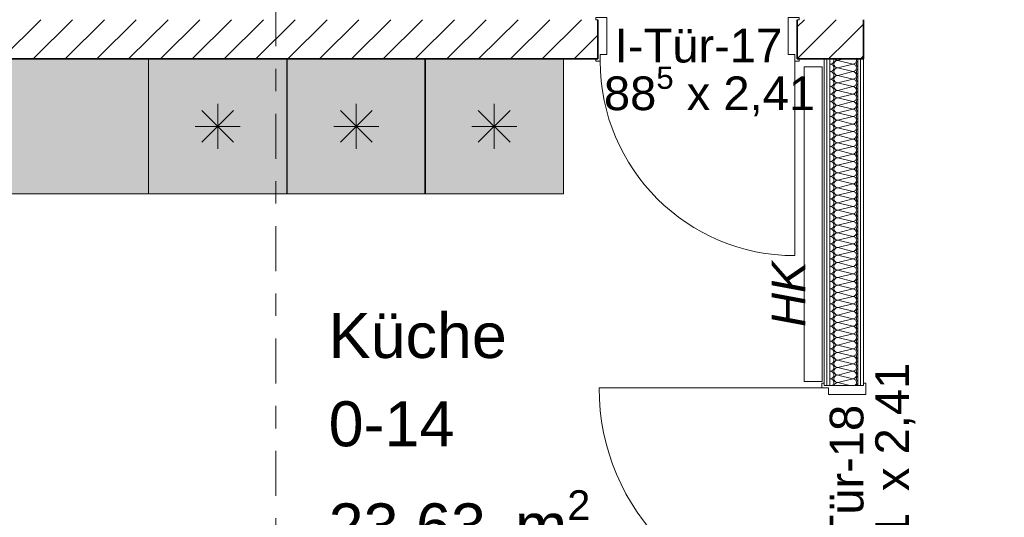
# Model space of a CAD drawing. Header units: metres. Extents: x -167 to 338, y -186 to 508.
# Tile 50 of 256: x 41.61 to 45.99, y 31.3 to 33.51. Entities that reach past the tile are written whole.
import ezdxf
from ezdxf.enums import TextEntityAlignment as Align

# ---------------------------------------------------------------- set-up
doc = ezdxf.new("R2010")
doc.units = ezdxf.units.M
doc.header["$MEASUREMENT"] = 0
doc.linetypes.add('Raster', pattern=[0.4, 0.2, -0.1, 0, -0.1])
for name, color, linetype in [('10 Wand außen', 7, 'Continuous'), ('10 Wand innen tragend', 7, 'Continuous'), ('40 Treppe', 7, 'Continuous'), ('50 Küche', 7, 'Continuous'), ('50 Staffage', 7, 'Continuous'), ('80 Raum', 7, 'Continuous'), ('90 Achsraster', 7, 'Continuous'), ('94 Genehmigungsplanung Bemaßung', 7, 'Continuous')]:
    doc.layers.add(name, color=color, linetype=linetype)
doc.styles.add('ERSTELLTER_STIL_1', font='arial.ttf')
doc.styles.add('ERSTELLTER_STIL_2', font='arial.ttf')
doc.styles.add('ERSTELLTER_STIL_4', font='arial.ttf')
doc.dimstyles.new('ERSTELLTER_STIL__1', dxfattribs={"dimtxt": 0.25, "dimasz": 0.19, "dimexe": 0.18, "dimexo": 0.1, "dimgap": 0, "dimtad": 1, "dimtih": 1, "dimtoh": 1, "dimzin": 0, "dimdsep": 46, "dimtxsty": 'ERSTELLTER_STIL_1', "dimblk": 'ARROWHEAD_6', "dimblk1": 'ARROWHEAD_6', "dimblk2": 'ARROWHEAD_6', "dimcen": 0.09, "dimclrd": 7, "dimclre": 7, "dimclrt": 7, "dimazin": 0, "dimtfac": 1, "dimtdec": 4, "dimtmove": 0, "dimatfit": 3, "dimfxl": 1, "dimtolj": 1, "dimtzin": 0, "dimarcsym": 0})
pattern_1 = [(0, (27236.132094, 33357.27905), (0, 0.075), [0, -0.075])]
pattern_2 = [(45, (27236.13209, 33357.27905), (-0.07071067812, 0.07071067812), [])]

# ---------------------------------------------------------------- blocks, each defined once
blk = doc.blocks.new('Küche_0-14_5_1', base_point=(43.676, 33.3395))
at = {"layer": '80 Raum', "color": 7, "lineweight": 18, "insert": (42.9859, 31.4162), "char_height": 0.2, "attachment_point": 1, "style": 'ERSTELLTER_STIL_1'}
blk.add_mtext('\\A1;{\\pql;\\pt0,0.2;\\fArial|b0|i0|c0|p0;\\W1.000000;23,63\\fArial|b0|i0|c0|p0;\\W1.000000;\\A1{\\H.66x;\\S^  ;}\\fArial|b0|i0|c0|p0;\\W1.000000; m\\fArial|b0|i0|c0|p0;\\W1.000000;\\A1{\\H.66x;\\S2^  ;}}', dxfattribs=at)
at = {"layer": '80 Raum', "color": 7, "lineweight": 18, "style": 'ERSTELLTER_STIL_1'}
for tag, p in [('DUMMY_850', (43.7636, 32.2505)), ('ROOM_NAME', (42.9859, 32.2047)), ('DUMMY_851', (43.5349, 31.8576)), ('ROOM_NUMBER', (42.9859, 31.8119)), ('DUMMY_852', (42.9859, 31.4647))]:
    blk.add_attdef(tag, text='', height=0.2, dxfattribs=at).set_placement(p, align=Align.TOP_LEFT)
blk = doc.blocks.new('*X103', base_point=(27236.1321, 33357.279))
at = {"layer": '10 Wand außen', "color": 8, "linetype": 'Continuous', "lineweight": 18}
for p, q in [((45.2154, 33.3124), (45.213, 33.313)), ((45.2154, 33.3124), (45.213, 33.3118)), ((45.2733, 33.3352), (45.2488, 33.329)), ((45.3154, 33.3124), (45.2488, 33.329)), ((45.3154, 33.3124), (45.2488, 33.2957)), ((45.2154, 33.279), (45.213, 33.2797)), ((45.2154, 33.279), (45.213, 33.2784)), ((45.3154, 33.279), (45.2488, 33.2957)), ((45.3154, 33.279), (45.2488, 33.2624)), ((45.3154, 33.2457), (45.2488, 33.2624)), ((45.2154, 33.2457), (45.213, 33.2463)), ((45.2154, 33.2457), (45.213, 33.2451)), ((45.3154, 33.2457), (45.2488, 33.229)), ((45.3154, 33.2124), (45.2488, 33.229)), ((45.2154, 33.2124), (45.213, 33.213)), ((45.2154, 33.2124), (45.213, 33.2118)), ((45.2154, 33.179), (45.213, 33.1797)), ((45.2154, 33.179), (45.213, 33.1784)), ((45.3154, 33.2124), (45.2488, 33.1957)), ((45.3154, 33.179), (45.2488, 33.1957)), ((45.3154, 33.179), (45.2488, 33.1624)), ((45.2154, 33.1457), (45.213, 33.1463)), ((45.2154, 33.1457), (45.213, 33.1451)), ((45.3154, 33.1457), (45.2488, 33.1624)), ((45.3154, 33.1457), (45.2488, 33.129)), ((45.2154, 33.1124), (45.213, 33.113)), ((45.2154, 33.1124), (45.213, 33.1118)), ((45.3154, 33.1124), (45.2488, 33.129)), ((45.3154, 33.1124), (45.2488, 33.0957)), ((45.3154, 33.079), (45.2488, 33.0957)), ((45.2154, 33.079), (45.213, 33.0797)), ((45.2154, 33.079), (45.213, 33.0784)), ((45.2154, 33.0457), (45.213, 33.0463)), ((45.2154, 33.0457), (45.213, 33.0451)), ((45.3154, 33.079), (45.2488, 33.0624)), ((45.3154, 33.0457), (45.2488, 33.0624)), ((45.3154, 33.0457), (45.2488, 33.029)), ((45.2154, 33.0124), (45.213, 33.013)), ((45.2154, 33.0124), (45.213, 33.0118)), ((45.3154, 33.0124), (45.2488, 33.029)), ((45.3154, 33.0124), (45.2488, 32.9957)), ((45.2154, 32.979), (45.213, 32.9797)), ((45.2154, 32.979), (45.213, 32.9784)), ((45.3154, 32.979), (45.2488, 32.9957)), ((45.3154, 32.979), (45.2488, 32.9624)), ((45.3154, 32.9457), (45.2488, 32.9624)), ((45.2154, 32.9457), (45.213, 32.9463)), ((45.2154, 32.9457), (45.213, 32.9451)), ((45.2154, 32.9124), (45.213, 32.913)), ((45.2154, 32.9124), (45.213, 32.9118)), ((45.3154, 32.9457), (45.2488, 32.929)), ((45.3154, 32.9124), (45.2488, 32.929)), ((45.3154, 32.9124), (45.2488, 32.8957)), ((45.2154, 32.879), (45.213, 32.8797)), ((45.2154, 32.879), (45.213, 32.8784)), ((45.3154, 32.879), (45.2488, 32.8957)), ((45.3154, 32.879), (45.2488, 32.8624)), ((45.2154, 32.8457), (45.213, 32.8463)), ((45.2154, 32.8457), (45.213, 32.8451)), ((45.3154, 32.8457), (45.2488, 32.8624)), ((45.3154, 32.8457), (45.2488, 32.829)), ((45.3154, 32.8124), (45.2488, 32.829)), ((45.2154, 32.8124), (45.213, 32.813)), ((45.2154, 32.8124), (45.213, 32.8118)), ((45.3154, 32.8124), (45.2488, 32.7957)), ((45.3154, 32.779), (45.2488, 32.7957)), ((45.2154, 32.779), (45.213, 32.7797)), ((45.2154, 32.779), (45.213, 32.7784)), ((45.2154, 32.7457), (45.213, 32.7463)), ((45.2154, 32.7457), (45.213, 32.7451)), ((45.3154, 32.779), (45.2488, 32.7624)), ((45.3154, 32.7457), (45.2488, 32.7624)), ((45.3154, 32.7457), (45.2488, 32.729)), ((45.2154, 32.7124), (45.213, 32.713)), ((45.2154, 32.7124), (45.213, 32.7118)), ((45.3154, 32.7124), (45.2488, 32.729)), ((45.3154, 32.7124), (45.2488, 32.6957)), ((45.3154, 32.679), (45.2488, 32.6957)), ((45.2154, 32.679), (45.213, 32.6797)), ((45.2154, 32.679), (45.213, 32.6784)), ((45.3154, 32.679), (45.2488, 32.6624)), ((45.3154, 32.6457), (45.2488, 32.6624)), ((45.2154, 32.6457), (45.213, 32.6463)), ((45.2154, 32.6457), (45.213, 32.6451)), ((45.2154, 32.6124), (45.213, 32.613)), ((45.2154, 32.6124), (45.213, 32.6118)), ((45.3154, 32.6457), (45.2488, 32.629)), ((45.3154, 32.6124), (45.2488, 32.629)), ((45.3154, 32.6124), (45.2488, 32.5957)), ((45.2154, 32.579), (45.213, 32.5797)), ((45.2154, 32.579), (45.213, 32.5784)), ((45.3154, 32.579), (45.2488, 32.5957)), ((45.3154, 32.579), (45.2488, 32.5624)), ((45.3154, 32.5457), (45.2488, 32.5624)), ((45.2154, 32.5457), (45.213, 32.5463)), ((45.2154, 32.5457), (45.213, 32.5451)), ((45.3154, 32.5457), (45.2488, 32.529)), ((45.3154, 32.5124), (45.2488, 32.529)), ((45.2154, 32.5124), (45.213, 32.513)), ((45.2154, 32.5124), (45.213, 32.5118)), ((45.2154, 32.479), (45.213, 32.4797)), ((45.2154, 32.479), (45.213, 32.4784)), ((45.3154, 32.5124), (45.2488, 32.4957)), ((45.3154, 32.479), (45.2488, 32.4957)), ((45.3154, 32.479), (45.2488, 32.4624)), ((45.2154, 32.4457), (45.213, 32.4463)), ((45.2154, 32.4457), (45.213, 32.4451)), ((45.3154, 32.4457), (45.2488, 32.4624)), ((45.3154, 32.4457), (45.2488, 32.429)), ((45.2154, 32.4124), (45.213, 32.413)), ((45.2154, 32.4124), (45.213, 32.4118)), ((45.3154, 32.4124), (45.2488, 32.429)), ((45.3154, 32.4124), (45.2488, 32.3957)), ((45.3154, 32.379), (45.2488, 32.3957)), ((45.2154, 32.379), (45.213, 32.3797)), ((45.2154, 32.379), (45.213, 32.3784)), ((45.2154, 32.3457), (45.213, 32.3463)), ((45.2154, 32.3457), (45.213, 32.3451)), ((45.3154, 32.379), (45.2488, 32.3624)), ((45.3154, 32.3457), (45.2488, 32.3624)), ((45.3154, 32.3457), (45.2488, 32.329)), ((45.2154, 32.3124), (45.213, 32.313)), ((45.2154, 32.3124), (45.213, 32.3118)), ((45.3154, 32.3124), (45.2488, 32.329)), ((45.3154, 32.3124), (45.2488, 32.2957)), ((45.2154, 32.279), (45.213, 32.2797)), ((45.2154, 32.279), (45.213, 32.2784)), ((45.3154, 32.279), (45.2488, 32.2957)), ((45.3154, 32.279), (45.2488, 32.2624)), ((45.3154, 32.2457), (45.2488, 32.2624)), ((45.2154, 32.2457), (45.213, 32.2463)), ((45.2154, 32.2457), (45.213, 32.2451)), ((45.2154, 32.2124), (45.213, 32.213)), ((45.2154, 32.2124), (45.213, 32.2118)), ((45.3154, 32.2457), (45.2488, 32.229)), ((45.3154, 32.2124), (45.2488, 32.229)), ((45.3154, 32.2124), (45.2488, 32.1957)), ((45.2154, 32.179), (45.213, 32.1797)), ((45.2154, 32.179), (45.213, 32.1784)), ((45.3154, 32.179), (45.2488, 32.1957)), ((45.3154, 32.179), (45.2488, 32.1624)), ((45.2154, 32.1457), (45.213, 32.1463)), ((45.2154, 32.1457), (45.213, 32.1451)), ((45.3154, 32.1457), (45.2488, 32.1624)), ((45.3154, 32.1457), (45.2488, 32.129)), ((45.3154, 32.1124), (45.2488, 32.129)), ((45.2154, 32.1124), (45.213, 32.113)), ((45.2154, 32.1124), (45.213, 32.1118)), ((45.3154, 32.1124), (45.2488, 32.0957)), ((45.3154, 32.079), (45.2488, 32.0957)), ((45.2154, 32.079), (45.213, 32.0797)), ((45.2154, 32.079), (45.213, 32.0784)), ((45.2154, 32.0457), (45.213, 32.0463)), ((45.2154, 32.0457), (45.213, 32.0451)), ((45.3154, 32.079), (45.2488, 32.0624)), ((45.3154, 32.0457), (45.2488, 32.0624)), ((45.3154, 32.0457), (45.2488, 32.029)), ((45.2154, 32.0124), (45.213, 32.013)), ((45.2154, 32.0124), (45.213, 32.0118)), ((45.3154, 32.0124), (45.2488, 32.029)), ((45.3154, 32.0124), (45.2488, 31.9957)), ((45.3154, 31.979), (45.2488, 31.9957)), ((45.2154, 31.979), (45.213, 31.9797)), ((45.2154, 31.979), (45.213, 31.9784)), ((45.3154, 31.979), (45.2488, 31.9624)), ((45.3154, 31.9457), (45.2488, 31.9624)), ((45.2154, 31.9457), (45.213, 31.9463)), ((45.2154, 31.9457), (45.213, 31.9451)), ((45.2154, 31.9124), (45.213, 31.913)), ((45.2154, 31.9124), (45.213, 31.9118)), ((45.3154, 31.9457), (45.2488, 31.929)), ((45.3154, 31.9124), (45.2488, 31.929)), ((45.3154, 31.9124), (45.2488, 31.8957)), ((45.3021, 31.8824), (45.2488, 31.8957))]:
    blk.add_line(p, q, dxfattribs=at)
for centre, start, end in [((45.2154, 33.329), 270, 0), ((45.2154, 33.2957), 0, 90), ((45.2154, 33.329), 0, 21.5986), ((45.2488, 33.3124), 90, 180), ((45.2488, 33.3124), 180, 270), ((45.2488, 33.3457), 219.1902, 270), ((45.3154, 33.329), 270, 0), ((45.3154, 33.2957), 0, 90), ((45.3154, 33.329), 0, 21.5986), ((45.3488, 33.3124), 130.2793, 180), ((45.3488, 33.3124), 180, 229.7207), ((45.3488, 33.3457), 219.1902, 229.7207), ((45.2154, 33.2957), 270, 0), ((45.2154, 33.2624), 0, 90), ((45.2154, 33.2624), 270, 0), ((45.2488, 33.279), 90, 180), ((45.2488, 33.279), 180, 270), ((45.2488, 33.2457), 90, 180), ((45.3154, 33.2957), 270, 0), ((45.3154, 33.2624), 0, 90), ((45.3154, 33.2624), 270, 0), ((45.3488, 33.279), 130.2793, 180), ((45.3488, 33.279), 180, 229.7207), ((45.2154, 33.229), 0, 90), ((45.2154, 33.229), 270, 0), ((45.2488, 33.2457), 180, 270), ((45.2488, 33.2124), 90, 180), ((45.3154, 33.229), 0, 90), ((45.3154, 33.229), 270, 0), ((45.3488, 33.2457), 130.2793, 180), ((45.3488, 33.2457), 180, 229.7207), ((45.3488, 33.2124), 130.2793, 180), ((45.2154, 33.1957), 0, 90), ((45.2154, 33.1957), 270, 0), ((45.2154, 33.1624), 0, 90), ((45.2488, 33.2124), 180, 270), ((45.2488, 33.179), 90, 180), ((45.2488, 33.179), 180, 270), ((45.3154, 33.1957), 0, 90), ((45.3154, 33.1957), 270, 0), ((45.3154, 33.1624), 0, 90), ((45.3488, 33.2124), 180, 229.7207), ((45.3488, 33.179), 130.2793, 180), ((45.3488, 33.179), 180, 229.7207), ((45.2154, 33.1624), 270, 0), ((45.2154, 33.129), 0, 90), ((45.2488, 33.1457), 90, 180), ((45.2488, 33.1457), 180, 270), ((45.3154, 33.1624), 270, 0), ((45.3154, 33.129), 0, 90), ((45.3488, 33.1457), 130.2793, 180), ((45.3488, 33.1457), 180, 229.7207), ((45.2154, 33.129), 270, 0), ((45.2154, 33.0957), 0, 90), ((45.2154, 33.0957), 270, 0), ((45.2488, 33.1124), 90, 180), ((45.2488, 33.1124), 180, 270), ((45.2488, 33.079), 90, 180), ((45.3154, 33.129), 270, 0), ((45.3154, 33.0957), 0, 90), ((45.3154, 33.0957), 270, 0), ((45.3488, 33.1124), 130.2793, 180), ((45.3488, 33.1124), 180, 229.7207), ((45.3488, 33.079), 130.2793, 180), ((45.2154, 33.0624), 0, 90), ((45.2154, 33.0624), 270, 0), ((45.2154, 33.029), 0, 90), ((45.2488, 33.079), 180, 270), ((45.2488, 33.0457), 90, 180), ((45.2488, 33.0457), 180, 270), ((45.3154, 33.0624), 0, 90), ((45.3154, 33.0624), 270, 0), ((45.3154, 33.029), 0, 90), ((45.3488, 33.079), 180, 229.7207), ((45.3488, 33.0457), 130.2793, 180), ((45.3488, 33.0457), 180, 229.7207), ((45.2154, 33.029), 270, 0), ((45.2154, 32.9957), 0, 90), ((45.2488, 33.0124), 90, 180), ((45.2488, 33.0124), 180, 270), ((45.3154, 33.029), 270, 0), ((45.3154, 32.9957), 0, 90), ((45.3488, 33.0124), 130.2793, 180), ((45.3488, 33.0124), 180, 229.7207), ((45.2154, 32.9957), 270, 0), ((45.2154, 32.9624), 0, 90), ((45.2154, 32.9624), 270, 0), ((45.2488, 32.979), 90, 180), ((45.2488, 32.979), 180, 270), ((45.2488, 32.9457), 90, 180), ((45.3154, 32.9957), 270, 0), ((45.3154, 32.9624), 0, 90), ((45.3154, 32.9624), 270, 0), ((45.3488, 32.979), 130.2793, 180), ((45.3488, 32.979), 180, 229.7207), ((45.3488, 32.9457), 130.2793, 180), ((45.2154, 32.929), 0, 90), ((45.2154, 32.929), 270, 0), ((45.2154, 32.8957), 0, 90), ((45.2488, 32.9457), 180, 270), ((45.2488, 32.9124), 90, 180), ((45.2488, 32.9124), 180, 270), ((45.3154, 32.929), 0, 90), ((45.3154, 32.929), 270, 0), ((45.3154, 32.8957), 0, 90), ((45.3488, 32.9457), 180, 229.7207), ((45.3488, 32.9124), 130.2793, 180), ((45.3488, 32.9124), 180, 229.7207), ((45.2154, 32.8957), 270, 0), ((45.2154, 32.8624), 0, 90), ((45.2488, 32.879), 90, 180), ((45.2488, 32.879), 180, 270), ((45.3154, 32.8957), 270, 0), ((45.3154, 32.8624), 0, 90), ((45.3488, 32.879), 130.2793, 180), ((45.3488, 32.879), 180, 229.7207), ((45.2154, 32.8624), 270, 0), ((45.2154, 32.829), 0, 90), ((45.2154, 32.829), 270, 0), ((45.2488, 32.8457), 90, 180), ((45.2488, 32.8457), 180, 270), ((45.2488, 32.8124), 90, 180), ((45.3154, 32.8624), 270, 0), ((45.3154, 32.829), 0, 90), ((45.3154, 32.829), 270, 0), ((45.3488, 32.8457), 130.2793, 180), ((45.3488, 32.8457), 180, 229.7207), ((45.3488, 32.8124), 130.2793, 180), ((45.2154, 32.7957), 0, 90), ((45.2154, 32.7957), 270, 0), ((45.2488, 32.8124), 180, 270), ((45.2488, 32.779), 90, 180), ((45.3154, 32.7957), 0, 90), ((45.3154, 32.7957), 270, 0), ((45.3488, 32.8124), 180, 229.7207), ((45.3488, 32.779), 130.2793, 180), ((45.2154, 32.7624), 0, 90), ((45.2154, 32.7624), 270, 0), ((45.2154, 32.729), 0, 90), ((45.2488, 32.779), 180, 270), ((45.2488, 32.7457), 90, 180), ((45.2488, 32.7457), 180, 270), ((45.3154, 32.7624), 0, 90), ((45.3154, 32.7624), 270, 0), ((45.3154, 32.729), 0, 90), ((45.3488, 32.779), 180, 229.7207), ((45.3488, 32.7457), 130.2793, 180), ((45.3488, 32.7457), 180, 229.7207), ((45.2154, 32.729), 270, 0), ((45.2154, 32.6957), 0, 90), ((45.2154, 32.6957), 270, 0), ((45.2488, 32.7124), 90, 180), ((45.2488, 32.7124), 180, 270), ((45.2488, 32.679), 90, 180), ((45.3154, 32.729), 270, 0), ((45.3154, 32.6957), 0, 90), ((45.3154, 32.6957), 270, 0), ((45.3488, 32.7124), 130.2793, 180), ((45.3488, 32.7124), 180, 229.7207), ((45.2154, 32.6624), 0, 90), ((45.2154, 32.6624), 270, 0), ((45.2488, 32.679), 180, 270), ((45.2488, 32.6457), 90, 180), ((45.3154, 32.6624), 0, 90), ((45.3154, 32.6624), 270, 0), ((45.3488, 32.679), 130.2793, 180), ((45.3488, 32.679), 180, 229.7207), ((45.3488, 32.6457), 130.2793, 180), ((45.2154, 32.629), 0, 90), ((45.2154, 32.629), 270, 0), ((45.2154, 32.5957), 0, 90), ((45.2488, 32.6457), 180, 270), ((45.2488, 32.6124), 90, 180), ((45.2488, 32.6124), 180, 270), ((45.3154, 32.629), 0, 90), ((45.3154, 32.629), 270, 0), ((45.3154, 32.5957), 0, 90), ((45.3488, 32.6457), 180, 229.7207), ((45.3488, 32.6124), 130.2793, 180), ((45.3488, 32.6124), 180, 229.7207), ((45.2154, 32.5957), 270, 0), ((45.2154, 32.5624), 0, 90), ((45.2154, 32.5624), 270, 0), ((45.2488, 32.579), 90, 180), ((45.2488, 32.579), 180, 270), ((45.2488, 32.5457), 90, 180), ((45.3154, 32.5957), 270, 0), ((45.3154, 32.5624), 0, 90), ((45.3154, 32.5624), 270, 0), ((45.3488, 32.579), 130.2793, 180), ((45.3488, 32.579), 180, 229.7207), ((45.2154, 32.529), 0, 90), ((45.2154, 32.529), 270, 0), ((45.2488, 32.5457), 180, 270), ((45.2488, 32.5124), 90, 180), ((45.3154, 32.529), 0, 90), ((45.3154, 32.529), 270, 0), ((45.3488, 32.5457), 130.2793, 180), ((45.3488, 32.5457), 180, 229.7207), ((45.3488, 32.5124), 130.2793, 180), ((45.2154, 32.4957), 0, 90), ((45.2154, 32.4957), 270, 0), ((45.2154, 32.4624), 0, 90), ((45.2488, 32.5124), 180, 270), ((45.2488, 32.479), 90, 180), ((45.2488, 32.479), 180, 270), ((45.3154, 32.4957), 0, 90), ((45.3154, 32.4957), 270, 0), ((45.3154, 32.4624), 0, 90), ((45.3488, 32.5124), 180, 229.7207), ((45.3488, 32.479), 130.2793, 180), ((45.3488, 32.479), 180, 229.7207), ((45.2154, 32.4624), 270, 0), ((45.2154, 32.429), 0, 90), ((45.2488, 32.4457), 90, 180), ((45.2488, 32.4457), 180, 270), ((45.3154, 32.4624), 270, 0), ((45.3154, 32.429), 0, 90), ((45.3488, 32.4457), 130.2793, 180), ((45.3488, 32.4457), 180, 229.7207), ((45.2154, 32.429), 270, 0), ((45.2154, 32.3957), 0, 90), ((45.2154, 32.3957), 270, 0), ((45.2488, 32.4124), 90, 180), ((45.2488, 32.4124), 180, 270), ((45.2488, 32.379), 90, 180), ((45.3154, 32.429), 270, 0), ((45.3154, 32.3957), 0, 90), ((45.3154, 32.3957), 270, 0), ((45.3488, 32.4124), 130.2793, 180), ((45.3488, 32.4124), 180, 229.7207), ((45.3488, 32.379), 130.2793, 180), ((45.2154, 32.3624), 0, 90), ((45.2154, 32.3624), 270, 0), ((45.2154, 32.329), 0, 90), ((45.2488, 32.379), 180, 270), ((45.2488, 32.3457), 90, 180), ((45.2488, 32.3457), 180, 270), ((45.3154, 32.3624), 0, 90), ((45.3154, 32.3624), 270, 0), ((45.3154, 32.329), 0, 90), ((45.3488, 32.379), 180, 229.7207), ((45.3488, 32.3457), 130.2793, 180), ((45.3488, 32.3457), 180, 229.7207), ((45.2154, 32.329), 270, 0), ((45.2154, 32.2957), 0, 90), ((45.2488, 32.3124), 90, 180), ((45.2488, 32.3124), 180, 270), ((45.3154, 32.329), 270, 0), ((45.3154, 32.2957), 0, 90), ((45.3488, 32.3124), 130.2793, 180), ((45.3488, 32.3124), 180, 229.7207), ((45.2154, 32.2957), 270, 0), ((45.2154, 32.2624), 0, 90), ((45.2154, 32.2624), 270, 0), ((45.2488, 32.279), 90, 180), ((45.2488, 32.279), 180, 270), ((45.2488, 32.2457), 90, 180), ((45.3154, 32.2957), 270, 0), ((45.3154, 32.2624), 0, 90), ((45.3154, 32.2624), 270, 0), ((45.3488, 32.279), 130.2793, 180), ((45.3488, 32.279), 180, 229.7207), ((45.3488, 32.2457), 130.2793, 180), ((45.2154, 32.229), 0, 90), ((45.2154, 32.229), 270, 0), ((45.2154, 32.1957), 0, 90), ((45.2488, 32.2457), 180, 270), ((45.2488, 32.2124), 90, 180), ((45.2488, 32.2124), 180, 270), ((45.3154, 32.229), 0, 90), ((45.3154, 32.229), 270, 0), ((45.3154, 32.1957), 0, 90), ((45.3488, 32.2457), 180, 229.7207), ((45.3488, 32.2124), 130.2793, 180), ((45.3488, 32.2124), 180, 229.7207), ((45.2154, 32.1957), 270, 0), ((45.2154, 32.1624), 0, 90), ((45.2488, 32.179), 90, 180), ((45.2488, 32.179), 180, 270), ((45.3154, 32.1957), 270, 0), ((45.3154, 32.1624), 0, 90), ((45.3488, 32.179), 130.2793, 180), ((45.3488, 32.179), 180, 229.7207), ((45.2154, 32.1624), 270, 0), ((45.2154, 32.129), 0, 90), ((45.2154, 32.129), 270, 0), ((45.2488, 32.1457), 90, 180), ((45.2488, 32.1457), 180, 270), ((45.2488, 32.1124), 90, 180), ((45.3154, 32.1624), 270, 0), ((45.3154, 32.129), 0, 90), ((45.3154, 32.129), 270, 0), ((45.3488, 32.1457), 130.2793, 180), ((45.3488, 32.1457), 180, 229.7207), ((45.3488, 32.1124), 130.2793, 180), ((45.2154, 32.0957), 0, 90), ((45.2154, 32.0957), 270, 0), ((45.2488, 32.1124), 180, 270), ((45.2488, 32.079), 90, 180), ((45.3154, 32.0957), 0, 90), ((45.3154, 32.0957), 270, 0), ((45.3488, 32.1124), 180, 229.7207), ((45.3488, 32.079), 130.2793, 180), ((45.2154, 32.0624), 0, 90), ((45.2154, 32.0624), 270, 0), ((45.2154, 32.029), 0, 90), ((45.2488, 32.079), 180, 270), ((45.2488, 32.0457), 90, 180), ((45.2488, 32.0457), 180, 270), ((45.3154, 32.0624), 0, 90), ((45.3154, 32.0624), 270, 0), ((45.3154, 32.029), 0, 90), ((45.3488, 32.079), 180, 229.7207), ((45.3488, 32.0457), 130.2793, 180), ((45.3488, 32.0457), 180, 229.7207), ((45.2154, 32.029), 270, 0), ((45.2154, 31.9957), 0, 90), ((45.2154, 31.9957), 270, 0), ((45.2488, 32.0124), 90, 180), ((45.2488, 32.0124), 180, 270), ((45.2488, 31.979), 90, 180), ((45.3154, 32.029), 270, 0), ((45.3154, 31.9957), 0, 90), ((45.3154, 31.9957), 270, 0), ((45.3488, 32.0124), 130.2793, 180), ((45.3488, 32.0124), 180, 229.7207), ((45.2154, 31.9624), 0, 90), ((45.2154, 31.9624), 270, 0), ((45.2488, 31.979), 180, 270), ((45.2488, 31.9457), 90, 180), ((45.3154, 31.9624), 0, 90), ((45.3154, 31.9624), 270, 0), ((45.3488, 31.979), 130.2793, 180), ((45.3488, 31.979), 180, 229.7207), ((45.3488, 31.9457), 130.2793, 180), ((45.2154, 31.929), 0, 90), ((45.2154, 31.929), 270, 0), ((45.2154, 31.8957), 0, 90), ((45.2488, 31.9457), 180, 270), ((45.2488, 31.9124), 90, 180), ((45.2488, 31.9124), 180, 270), ((45.3154, 31.929), 0, 90), ((45.3154, 31.929), 270, 0), ((45.3154, 31.8957), 0, 90), ((45.3488, 31.9457), 180, 229.7207), ((45.3488, 31.9124), 130.2793, 180), ((45.3488, 31.9124), 180, 229.7207), ((45.2154, 31.8957), 306.8079, 0), ((45.2488, 31.879), 90, 168.501), ((45.3154, 31.8957), 306.8079, 0), ((45.3488, 31.879), 130.2793, 168.501)]:
    blk.add_arc(centre, 0.0167, start, end, dxfattribs=at)
blk = doc.blocks.new('Zargentür 1-Fl 27_9')
at = {"layer": '10 Wand außen', "color": 7, "linetype": 'Continuous', "lineweight": 18}
for p, q in [((0.495, -0.01), (0.495, 0.98)), ((-0.495, -0.01), (-0.515, -0.01)), ((-0.515, -0.01), (-0.515, -0.02)), ((-0.515, -0.02), (-0.505, -0.02)), ((-0.505, -0.02), (-0.505, -0.195)), ((-0.495, -0.04), (-0.495, -0.01)), ((-0.465, -0.04), (-0.495, -0.04)), ((-0.465, -0.205), (-0.465, -0.04)), ((0.465, -0.205), (0.465, -0.04)), ((0.465, -0.04), (0.495, -0.04)), ((0.495, -0.04), (0.495, -0.01)), ((0.495, -0.01), (0.515, -0.01)), ((0.515, -0.02), (0.505, -0.02)), ((0.505, -0.02), (0.505, -0.195)), ((0.515, -0.01), (0.515, -0.02)), ((-0.505, -0.195), (-0.515, -0.195)), ((-0.515, -0.195), (-0.515, -0.205)), ((-0.515, -0.205), (-0.465, -0.205)), ((0.515, -0.205), (0.465, -0.205)), ((0.505, -0.195), (0.515, -0.195)), ((0.515, -0.195), (0.515, -0.205))]:
    blk.add_line(p, q, dxfattribs=at)
at = {"layer": '10 Wand außen', "color": 7, "linetype": 'Continuous', "lineweight": 13}
for p, q in [((-0.505, -0.0325), (-0.505, -0.02)), ((-0.505, -0.0325), (-0.505, -0.02)), ((-0.505, -0.045), (-0.505, -0.0325)), ((-0.505, -0.045), (-0.505, -0.0325)), ((0.505, -0.0325), (0.505, -0.02)), ((0.505, -0.0325), (0.505, -0.02)), ((0.505, -0.045), (0.505, -0.0325)), ((0.505, -0.045), (0.505, -0.0325)), ((-0.505, -0.17), (-0.505, -0.045)), ((-0.505, -0.17), (-0.505, -0.045)), ((0.505, -0.17), (0.505, -0.045)), ((0.505, -0.17), (0.505, -0.045)), ((-0.505, -0.1825), (-0.505, -0.17)), ((-0.505, -0.1825), (-0.505, -0.17)), ((0.505, -0.1825), (0.505, -0.17)), ((0.505, -0.1825), (0.505, -0.17)), ((-0.505, -0.195), (-0.505, -0.1825)), ((-0.505, -0.195), (-0.505, -0.1825)), ((0.505, -0.195), (0.505, -0.1825)), ((0.505, -0.195), (0.505, -0.1825))]:
    blk.add_line(p, q, dxfattribs=at)
blk.add_arc((0.495, -0.01), 0.99, 90, 180, dxfattribs=at)
blk = doc.blocks.new('T Marker 27_19')
at = {"layer": '10 Wand außen', "color": 7, "lineweight": 18, "char_height": 0.15, "attachment_point": 7, "rotation": 180, "style": 'ERSTELLTER_STIL_1'}
for s, insert in [('\\A1;{\\pql;\\pt0;\\fArial|b0|i0|c0|p0;\\W1.000000;1,01\\fArial|b0|i0|c0|p0;\\W1.000000;\\A1{\\H.66x;\\S^  ;}\\fArial|b0|i0|c0|p0;\\W1.000000; x 2,41\\fArial|b0|i0|c0|p0;\\W1.000000;\\A1{\\H.66x;\\S^  ;}}', (0.4693, 0.2466)), ('\\A1;{\\pql;\\pt0;\\fArial|b0|i0|c0|p0;\\W1.000000;I-Tür-18\\fArial|b0|i0|c0|p0;\\W1.000000;\\fArial|b0|i0|c0|p0;\\W1.000000;\\fArial|b0|i0|c0|p0;\\W1.000000;}', (0.3261, 0.002))]:
    blk.add_mtext(s, dxfattribs=dict(at, insert=insert))
blk = doc.blocks.new('Zargentür 1-Fl 27_11')
at = {"layer": '10 Wand innen tragend', "color": 7, "linetype": 'Continuous', "lineweight": 18}
for p, q in [((0.4325, 0.01), (0.4325, 0.875)), ((-0.4325, 0.01), (-0.4525, 0.01)), ((-0.4525, 0.01), (-0.4525, 0)), ((-0.4325, -0.02), (-0.4325, 0.01)), ((0.4325, -0.02), (0.4325, 0.01)), ((0.4325, 0.01), (0.4525, 0.01)), ((0.4525, 0.01), (0.4525, 0)), ((-0.4525, 0), (-0.4425, 0)), ((-0.4425, 0), (-0.4425, -0.175)), ((-0.4025, -0.02), (-0.4325, -0.02)), ((-0.4025, -0.185), (-0.4025, -0.02)), ((0.4025, -0.185), (0.4025, -0.02)), ((0.4025, -0.02), (0.4325, -0.02)), ((0.4525, 0), (0.4425, 0)), ((0.4425, 0), (0.4425, -0.175)), ((-0.4425, -0.175), (-0.4525, -0.175)), ((-0.4525, -0.175), (-0.4525, -0.185)), ((0.4425, -0.175), (0.4525, -0.175)), ((0.4525, -0.175), (0.4525, -0.185)), ((-0.4525, -0.185), (-0.4025, -0.185)), ((0.4525, -0.185), (0.4025, -0.185))]:
    blk.add_line(p, q, dxfattribs=at)
at = {"layer": '10 Wand innen tragend', "color": 7, "linetype": 'Continuous', "lineweight": 35}
for p, q in [((-0.4425, 0), (-0.4425, -0.175)), ((-0.4425, 0), (-0.4425, -0.175)), ((0.4425, 0), (0.4425, -0.175)), ((0.4425, 0), (0.4425, -0.175))]:
    blk.add_line(p, q, dxfattribs=at)
at = {"layer": '10 Wand innen tragend', "color": 7, "linetype": 'Continuous', "lineweight": 13}
blk.add_arc((0.4325, 0.01), 0.865, 90, 180, dxfattribs=at)
blk = doc.blocks.new('T Marker 27_21')
at = {"layer": '10 Wand innen tragend', "color": 7, "lineweight": 18, "char_height": 0.15, "attachment_point": 7, "rotation": 180, "style": 'ERSTELLTER_STIL_1'}
for s, insert in [('\\A1;{\\pql;\\pt0;\\fArial|b0|i0|c0|p0;\\W1.000000;88\\fArial|b0|i0|c0|p0;\\W1.000000;\\A1{\\H.66x;\\S5^  ;}\\fArial|b0|i0|c0|p0;\\W1.000000; x 2,41\\fArial|b0|i0|c0|p0;\\W1.000000;\\A1{\\H.66x;\\S^  ;}}', (0.4162, 0.2715)), ('\\A1;{\\pql;\\pt0;\\fArial|b0|i0|c0|p0;\\W1.000000;I-Tür-17\\fArial|b0|i0|c0|p0;\\W1.000000;\\fArial|b0|i0|c0|p0;\\W1.000000;\\fArial|b0|i0|c0|p0;\\W1.000000;}', (0.3683, 0.0176))]:
    blk.add_mtext(s, dxfattribs=dict(at, insert=insert))
blk = doc.blocks.new('Standard-Rastermarker_137')
at = {"layer": '90 Achsraster', "color": 14, "linetype": 'Raster', "lineweight": 18, "true_color": 0xa80000}
blk.add_line((1, 0), (24.7309, 0), dxfattribs=at)
at = {"layer": '90 Achsraster', "color": 14, "lineweight": 18, "true_color": 0xa80000, "style": 'ERSTELLTER_STIL_2'}
for tag, p in [('AC_MarkerText_1_0', (-0.5686, -0.0686)), ('AC_MarkerText_1_1', (25.8623, -0.0686))]:
    blk.add_attdef(tag, text='', height=0.3, rotation=90, dxfattribs=at).set_placement(p, align=Align.TOP_CENTER)
blk = doc.blocks.new('Konzeptküche 27')
at = {"layer": '50 Küche', "linetype": 'Continuous', "lineweight": 0, "true_color": 0xffffff}
for points in [[(0.6114, 0), (5.4469, 0), (5.4469, 3.7634), (4.8469, 3.7634), (4.8469, 0.6), (0.6114, 0.6)], [(4.8469, 3.7634), (4.8469, 3.1479), (5.4469, 3.1479), (5.4469, 3.7634)], [(4.8469, 3.1504), (4.8469, 2.5349), (5.4469, 2.5349), (5.4469, 3.1504)], [(4.8469, 2.5343), (4.8469, 1.9188), (5.4469, 1.9188), (5.4469, 2.5343)], [(2.0673, 0.6), (1.4673, 0.6), (1.4673, 0), (2.0673, 0)], [(2.0673, 0.55), (1.4673, 0.55), (1.4673, 0.05), (2.0673, 0.05)], [(4.0908, 0.53), (3.1248, 0.53), (3.1248, 0.03), (4.0908, 0.03)]]:
    blk.add_hatch(color=7, dxfattribs=at).paths.add_polyline_path(points)
at = {"layer": '50 Küche', "color": 7, "linetype": 'Continuous', "lineweight": 13}
for p, q in [((5.1469, 3.5557), (5.1469, 3.3557)), ((5.0762, 3.5264), (5.2176, 3.385)), ((5.0762, 3.385), (5.2176, 3.5264)), ((5.0469, 3.4557), (5.2469, 3.4557)), ((5.1469, 2.9426), (5.1469, 2.7426)), ((5.0762, 2.9133), (5.2176, 2.7719)), ((5.0762, 2.7719), (5.2176, 2.9133)), ((5.0469, 2.8426), (5.2469, 2.8426)), ((5.1469, 2.3266), (5.1469, 2.1266)), ((5.0762, 2.2973), (5.2176, 2.1559)), ((5.0762, 2.1559), (5.2176, 2.2973)), ((5.0469, 2.2266), (5.2469, 2.2266)), ((2.0673, 0.48), (1.4673, 0.48)), ((3.5578, 0.475), (3.1748, 0.475)), ((4.0408, 0.48), (3.6228, 0.48)), ((3.6228, 0.48), (3.6228, 0.13)), ((4.0408, 0.13), (4.0408, 0.48)), ((3.5578, 0.407), (3.1748, 0.407)), ((3.5578, 0.339), (3.1748, 0.339)), ((3.5578, 0.271), (3.1748, 0.271)), ((3.5578, 0.203), (3.1748, 0.203)), ((3.5578, 0.135), (3.1748, 0.135)), ((3.6228, 0.13), (4.0408, 0.13))]:
    blk.add_line(p, q, dxfattribs=at)
at = {"layer": '50 Küche', "color": 7, "linetype": 'Continuous', "lineweight": 13, "flags": 128}
for points in [[(0.6114, 0), (5.4469, 0), (5.4469, 3.7634), (4.8469, 3.7634), (4.8469, 0.6), (0.6114, 0.6)], [(4.8469, 3.7634), (4.8469, 3.1479), (5.4469, 3.1479), (5.4469, 3.7634)], [(4.8469, 3.1504), (4.8469, 2.5349), (5.4469, 2.5349), (5.4469, 3.1504)], [(4.8469, 2.5343), (4.8469, 1.9188), (5.4469, 1.9188), (5.4469, 2.5343)], [(2.0673, 0.6), (1.4673, 0.6), (1.4673, 0), (2.0673, 0)], [(2.0673, 0.55), (1.4673, 0.55), (1.4673, 0.05), (2.0673, 0.05)], [(4.0908, 0.53), (3.1248, 0.53), (3.1248, 0.03), (4.0908, 0.03)]]:
    blk.add_lwpolyline(points, close=True, dxfattribs=at)
at = {"layer": '50 Küche', "color": 7, "linetype": 'Continuous', "lineweight": 13}
for centre, radius in [((1.5963, 0.415), 0.0725), ((1.8981, 0.4), 0.105), ((1.6173, 0.182), 0.09), ((1.7673, 0.24), 0.05), ((1.9323, 0.1625), 0.0725)]:
    blk.add_circle(centre, radius, dxfattribs=at)
blk = doc.blocks.new('Heizkörper 4 27')
at = {"layer": '50 Staffage', "color": 7, "linetype": 'Continuous', "lineweight": 13}
for p, q in [((0, 0.08), (1.4, 0.08)), ((0, 0), (0, 0.08)), ((1.4, 0.08), (1.4, 0)), ((1.4, 0), (0, 0))]:
    blk.add_line(p, q, dxfattribs=at)
blk = doc.blocks.new('*D505', base_point=(27236.1321, 33357.279))
at = {"layer": '94 Genehmigungsplanung Bemaßung', "color": 7, "linetype": 'Continuous', "lineweight": 13}
for p, q in [((45.363, 26.1165), (45.363, 26.4915)), ((57.8425, 26.1165), (57.8425, 26.4915)), ((45.463, 26.404), (45.263, 26.204)), ((57.9425, 26.404), (57.7425, 26.204)), ((45.363, 26.304), (57.8425, 26.304))]:
    blk.add_line(p, q, dxfattribs=at)
at = {"layer": '94 Genehmigungsplanung Bemaßung', "color": 7, "lineweight": 13, "char_height": 0.25, "attachment_point": 7, "style": 'ERSTELLTER_STIL_1'}
for s, insert in [('\\A1;{\\pql;\\fArial|b0|i0|c0|p0;\\W1.000000;12,48}', (50.9831, 26.354)), ('\\A1;{\\pql;\\fArial|b0|i0|c0|p0;\\W1.000000;32}', (57.3611, 26.354))]:
    blk.add_mtext(s, dxfattribs=dict(at, insert=insert))
blk = doc.blocks.new('ARROWHEAD_6')
at = {"color": 0, "linetype": 'Continuous', "lineweight": 0}
for p, q in [((-0.5, -0.5), (0.5, 0.5)), ((0, 0), (-1, 0))]:
    blk.add_line(p, q, dxfattribs=at)

msp = doc.modelspace()

# ---------------------------------------------------------------- hatches: boundary and pattern name
at = {"layer": '10 Wand außen', "linetype": 'Continuous', "lineweight": 13, "true_color": 0x000100}
h = msp.add_hatch(dxfattribs=at)
h.set_pattern_fill('Gipskarton_0001', color=98, style=0, pattern_type=2)
h.set_pattern_definition(pattern_1)
h.paths.add_polyline_path([(45.188, 33.3352), (45.188, 31.8824), (45.2005, 31.8824), (45.2005, 33.3352)])
h = msp.add_hatch(dxfattribs=at)
h.set_pattern_fill('Gipskarton_0001', color=98, style=0, pattern_type=2)
h.set_pattern_definition(pattern_1)
h.paths.add_polyline_path([(45.2005, 31.8824), (45.213, 31.8824), (45.213, 33.3352), (45.2005, 33.3352)])
h = msp.add_hatch(dxfattribs=at)
h.set_pattern_fill('Gipskarton_0001', color=98, style=0, pattern_type=2)
h.set_pattern_definition(pattern_1)
h.paths.add_polyline_path([(45.338, 33.3352), (45.338, 31.8824), (45.3505, 31.8824), (45.3505, 33.3352)])
h = msp.add_hatch(dxfattribs=at)
h.set_pattern_fill('Gipskarton_0001', color=98, style=0, pattern_type=2)
h.set_pattern_definition(pattern_1)
h.paths.add_polyline_path([(45.3505, 33.3352), (45.3505, 31.8824), (45.363, 31.8824), (45.363, 33.3352)])
at = {"layer": '10 Wand innen tragend', "linetype": 'Continuous', "lineweight": 13, "true_color": 0x000100}
h = msp.add_hatch(dxfattribs=at)
h.set_pattern_fill('MW_Hochlochziegel_0001', color=98, style=0, pattern_type=2)
h.set_pattern_definition(pattern_2)
h.paths.add_polyline_path([(39.3711, 33.5102), (39.3711, 33.3352), (44.183, 33.3352), (44.183, 33.5102)])
h = msp.add_hatch(dxfattribs=at)
h.set_pattern_fill('MW_Hochlochziegel_0001', color=98, style=0, pattern_type=2)
h.set_pattern_definition(pattern_2)
h.paths.add_polyline_path([(45.068, 33.3352), (45.188, 33.3352), (45.188, 33.5102), (45.068, 33.5102)])
h = msp.add_hatch(dxfattribs=at)
h.set_pattern_fill('MW_Hochlochziegel_0001', color=98, style=0, pattern_type=2)
h.set_pattern_definition(pattern_2)
h.paths.add_polyline_path([(45.363, 33.5102), (45.188, 33.5102), (45.363, 33.3352)])
h = msp.add_hatch(dxfattribs=at)
h.set_pattern_fill('MW_Hochlochziegel_0001', color=98, style=0, pattern_type=2)
h.set_pattern_definition(pattern_2)
h.paths.add_polyline_path([(45.188, 33.5102), (45.188, 33.3352), (45.363, 33.3352)])

# ---------------------------------------------------------------- linework, layer by layer
at = {"layer": '10 Wand außen', "color": 7, "linetype": 'Continuous', "lineweight": 13}
for p, q in [((45.2005, 33.3352), (45.2005, 31.8824)), ((45.213, 33.3352), (45.213, 31.8824)), ((45.338, 31.8824), (45.338, 33.3352)), ((45.3505, 31.8824), (45.3505, 33.3352)), ((45.2005, 31.8824), (45.188, 31.8824)), ((45.213, 31.8824), (45.2005, 31.8824)), ((45.338, 31.8824), (45.213, 31.8824)), ((45.3505, 31.8824), (45.338, 31.8824)), ((45.363, 31.8824), (45.3505, 31.8824))]:
    msp.add_line(p, q, dxfattribs=at)
at = {"layer": '10 Wand außen', "color": 7, "linetype": 'Continuous', "lineweight": 13, "flags": 128}
for points in [[(45.188, 33.3352), (45.188, 31.8824)], [(45.363, 33.3352), (45.188, 33.3352)], [(45.363, 31.8824), (45.363, 33.3352)]]:
    msp.add_lwpolyline(points, dxfattribs=at)
at = {"layer": '10 Wand innen tragend', "color": 7, "linetype": 'Continuous', "lineweight": 35}
for p, q in [((44.183, 33.3352), (44.183, 33.5102)), ((45.068, 33.3352), (45.068, 33.5102))]:
    msp.add_line(p, q, dxfattribs=at)
at = {"layer": '10 Wand innen tragend', "color": 7, "linetype": 'Continuous', "lineweight": 35, "flags": 128}
for points in [[(45.363, 33.3352), (45.363, 33.5102)], [(39.3711, 33.3352), (44.183, 33.3352)], [(45.068, 33.3352), (45.363, 33.3352)]]:
    msp.add_lwpolyline(points, dxfattribs=at)

# ---------------------------------------------------------------- block references
at = {"layer": '10 Wand außen', "color": 7, "lineweight": 35}
msp.add_blockref('*X103', (27236.1321, 33357.279), dxfattribs=at)
at = {"layer": '10 Wand außen', "color": 7, "linetype": 'Continuous', "lineweight": 18, "rotation": 90}
msp.add_blockref('Zargentür 1-Fl 27_9', (45.168, 31.3774), dxfattribs=at)
at = {"layer": '10 Wand außen', "color": 7, "lineweight": 13, "rotation": 270}
msp.add_blockref('T Marker 27_19', (45.363, 31.3774), dxfattribs=at)
at = {"layer": '10 Wand innen tragend', "color": 7, "lineweight": 13, "rotation": 180}
msp.add_blockref('T Marker 27_21', (44.6255, 33.3352), dxfattribs=at)
at = {"layer": '10 Wand innen tragend', "color": 7, "linetype": 'Continuous', "lineweight": 18, "xscale": -1, "rotation": 180}
msp.add_blockref('Zargentür 1-Fl 27_11', (44.6255, 33.3352), dxfattribs=at)
at = {"layer": '50 Küche', "color": 7, "linetype": 'Continuous', "lineweight": 18, "xscale": -1, "rotation": 270}
msp.add_blockref('Konzeptküche 27', (40.2661, 27.8883), dxfattribs=at)
at = {"layer": '50 Staffage', "color": 7, "linetype": 'Continuous', "lineweight": 13, "rotation": 270}
msp.add_blockref('Heizkörper 4 27', (45.1001, 33.2996), dxfattribs=at)
at = {"layer": '80 Raum', "color": 7, "linetype": 'Continuous', "lineweight": 18}
msp.add_blockref('Küche_0-14_5_1', (43.676, 33.3395), dxfattribs=at).add_auto_attribs({'ROOM_NAME': 'Küche', 'ROOM_NUMBER': '0-14'})
at = {"layer": '90 Achsraster', "color": 7, "linetype": 'Continuous', "lineweight": 18, "rotation": 270}
msp.add_blockref('Standard-Rastermarker_137', (42.7515, 47.5916), dxfattribs=at)

# ---------------------------------------------------------------- texts
at = {"layer": '10 Wand außen', "color": 8, "linetype": 'Continuous', "lineweight": 18, "insert": (44.9553, 32.1427), "char_height": 0.15, "attachment_point": 1, "rotation": 90, "style": 'ERSTELLTER_STIL_4'}
msp.add_mtext('\\A1;{\\pql;\\fArial|b0|i1|c0|p0;\\W1.000000;HK}', dxfattribs=at)
at = {"layer": '40 Treppe', "color": 7, "lineweight": 13, "insert": (42.2411, 34.1477), "char_height": 0.15, "attachment_point": 2, "style": 'ERSTELLTER_STIL_1'}
msp.add_mtext('\\A1;{\\pqc;\\pt0,0.1;\\fArial|b0|i0|c0|p0;\\W1.000000;\\fArial|b0|i0|c0|p0;\\W1.000000;\\fArial|b0|i0|c0|p0;\\W1.000000;\\A1{\\H.66x;\\S^  ;}\\fArial|b0|i0|c0|p0;\\W1.000000;\\fArial|b0|i0|c0|p0;\\W1.000000;\\fArial|b0|i0|c0|p0;\\W1.000000;\\fArial|b0|i0|c0|p0;\\W1.000000;\\A1{\\H.66x;\\S^  ;}\\fArial|b0|i0|c0|p0;\\W1.000000;\\fArial|b0|i0|c0|p0;\\W1.000000;\\fArial|b0|i0|c0|p0;\\W1.000000;\\fArial|b0|i0|c0|p0;\\W1.000000;\\A1{\\H.66x;\\S^  ;}\\fArial|b0|i0|c0|p0;\\W1.000000;}', dxfattribs=at)

# ---------------------------------------------------------------- dimensions: what is measured, and where the dimension line sits
at = {"layer": '94 Genehmigungsplanung Bemaßung', "color": 7, "linetype": 'Continuous', "lineweight": 13}
dim = msp.add_linear_dim(base=(57.8425, 26.304), p1=(45.363, 30.9174), p2=(57.8425, 36.0897), dimstyle='ERSTELLTER_STIL__1', dxfattribs=at)
dim.commit()
dim.dimension.update_dxf_attribs({"geometry": '*D505', "text_midpoint": (51.4018, 26.479), "dimtype": 160})

doc.saveas('drawing.dxf')
